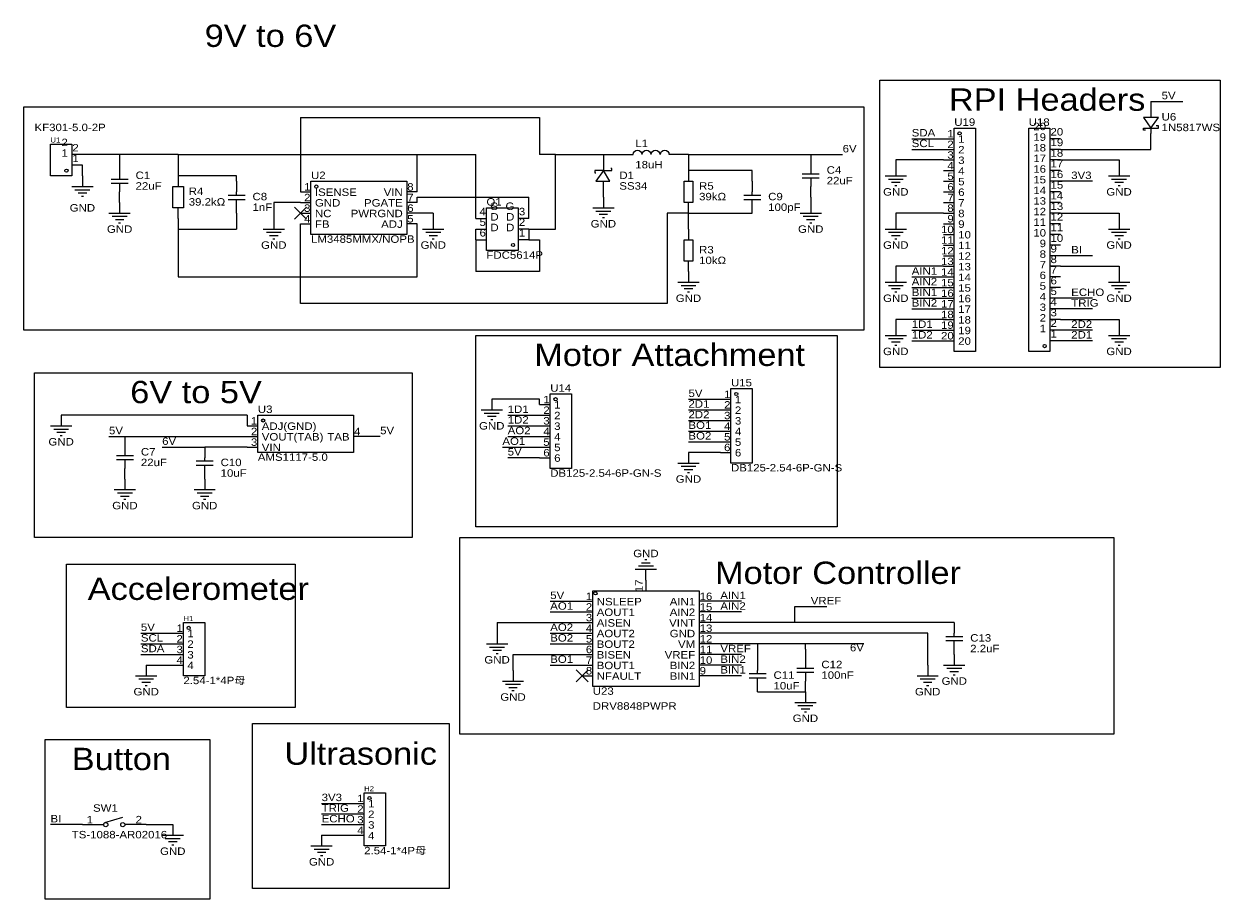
# Model space of a CAD drawing. Header units: millimetres. Extents: x 8 to 293, y 11 to 220.
import ezdxf
from ezdxf.enums import TextEntityAlignment as Align

# ---------------------------------------------------------------- set-up
doc = ezdxf.new("R2010")
doc.units = ezdxf.units.MM
doc.header["$MEASUREMENT"] = 0
doc.styles.get("Standard").update_dxf_attribs({"font": 'arial.ttf'})

msp = doc.modelspace()

# ---------------------------------------------------------------- linework, layer by layer
at = {"color": 1, "true_color": 0x000000}
for points in [[(212.09, 207.01), (293.37, 207.01), (293.37, 138.43), (212.09, 138.43)], [(7.62, 200.66), (208.28, 200.66), (208.28, 147.32), (7.62, 147.32)], [(115.57, 146.05), (201.93, 146.05), (201.93, 100.33), (115.57, 100.33)], [(10.16, 137.16), (100.33, 137.16), (100.33, 97.79), (10.16, 97.79)], [(111.76, 97.79), (267.97, 97.79), (267.97, 50.8), (111.76, 50.8)], [(17.78, 91.44), (72.39, 91.44), (72.39, 57.15), (17.78, 57.15)], [(62.23, 53.34), (109.22, 53.34), (109.22, 13.97), (62.23, 13.97)], [(12.7, 49.53), (52.07, 49.53), (52.07, 11.43), (12.7, 11.43)]]:
    msp.add_lwpolyline(points, close=True, dxfattribs=at)
at = {"color": 1, "true_color": 0x880000}
for points in [[(276.86, 201.93), (276.86, 199.39)], [(227.33, 193.04), (229.87, 193.04)], [(255.27, 193.04), (252.73, 193.04)], [(276.86, 191.77), (276.86, 194.31)], [(21.59, 189.23), (19.05, 189.23)], [(146.05, 189.23), (146.05, 185.42)], [(152.4, 189.23), (153.16, 189.23)], [(162.56, 189.23), (161.8, 189.23)], [(195.58, 189.23), (195.58, 186.69)], [(227.33, 190.5), (229.87, 190.5)], [(255.27, 190.5), (252.73, 190.5)], [(21.59, 186.69), (19.05, 186.69)], [(30.48, 187.96), (30.48, 185.42)], [(215.9, 186.69), (215.9, 184.15)], [(227.33, 187.96), (229.87, 187.96)], [(255.27, 187.96), (252.73, 187.96)], [(269.24, 186.69), (269.24, 184.15)], [(21.59, 184.15), (21.59, 181.61)], [(44.45, 184.15), (44.45, 181.61)], [(58.42, 182.88), (58.42, 180.34)], [(146.05, 179.07), (146.05, 182.88)], [(166.37, 185.42), (166.37, 182.88)], [(181.61, 182.88), (181.61, 180.34)], [(227.33, 185.42), (229.87, 185.42)], [(227.33, 182.88), (229.87, 182.88)], [(255.27, 185.42), (252.73, 185.42)], [(255.27, 182.88), (252.73, 182.88)], [(30.48, 177.8), (30.48, 180.34)], [(73.66, 180.34), (76.2, 180.34)], [(101.6, 180.34), (99.06, 180.34)], [(195.58, 179.07), (195.58, 181.61)], [(227.33, 180.34), (229.87, 180.34)], [(255.27, 180.34), (252.73, 180.34)], [(30.48, 177.8), (30.48, 175.26)], [(58.42, 175.26), (58.42, 177.8)], [(73.66, 177.8), (76.2, 177.8)], [(101.6, 177.8), (99.06, 177.8)], [(146.05, 179.07), (146.05, 176.53)], [(166.37, 175.26), (166.37, 177.8)], [(181.61, 175.26), (181.61, 177.8)], [(195.58, 177.8), (195.58, 175.26)], [(227.33, 177.8), (229.87, 177.8)], [(255.27, 177.8), (252.73, 177.8)], [(44.45, 173.99), (44.45, 176.53)], [(73.66, 175.26), (76.2, 175.26)], [(101.6, 175.26), (99.06, 175.26)], [(227.33, 175.26), (229.87, 175.26)], [(255.27, 175.26), (252.73, 175.26)], [(67.31, 173.99), (67.31, 171.45)], [(73.66, 172.72), (76.2, 172.72)], [(101.6, 172.72), (99.06, 172.72)], [(105.41, 173.99), (105.41, 171.45)], [(115.57, 173.99), (118.11, 173.99)], [(115.57, 171.45), (118.11, 171.45)], [(128.27, 173.99), (125.73, 173.99)], [(128.27, 171.45), (125.73, 171.45)], [(166.37, 171.45), (166.37, 168.91)], [(215.9, 173.99), (215.9, 171.45)], [(227.33, 172.72), (229.87, 172.72)], [(255.27, 172.72), (252.73, 172.72)], [(269.24, 173.99), (269.24, 171.45)], [(115.57, 168.91), (118.11, 168.91)], [(128.27, 168.91), (125.73, 168.91)], [(227.33, 170.18), (229.87, 170.18)], [(255.27, 170.18), (252.73, 170.18)], [(227.33, 167.64), (229.87, 167.64)], [(255.27, 167.64), (252.73, 167.64)], [(166.37, 161.29), (166.37, 163.83)], [(227.33, 165.1), (229.87, 165.1)], [(255.27, 165.1), (252.73, 165.1)], [(166.37, 161.29), (166.37, 158.75)], [(215.9, 161.29), (215.9, 158.75)], [(227.33, 162.56), (229.87, 162.56)], [(227.33, 160.02), (229.87, 160.02)], [(255.27, 162.56), (252.73, 162.56)], [(269.24, 161.29), (269.24, 158.75)], [(227.33, 157.48), (229.87, 157.48)], [(255.27, 160.02), (252.73, 160.02)], [(255.27, 157.48), (252.73, 157.48)], [(227.33, 154.94), (229.87, 154.94)], [(255.27, 154.94), (252.73, 154.94)], [(227.33, 152.4), (229.87, 152.4)], [(255.27, 152.4), (252.73, 152.4)], [(215.9, 148.59), (215.9, 146.05)], [(227.33, 149.86), (229.87, 149.86)], [(255.27, 149.86), (252.73, 149.86)], [(269.24, 148.59), (269.24, 146.05)], [(227.33, 147.32), (229.87, 147.32)], [(255.27, 147.32), (252.73, 147.32)], [(227.33, 144.78), (229.87, 144.78)], [(255.27, 144.78), (252.73, 144.78)], [(119.38, 130.81), (119.38, 128.27)], [(130.81, 129.54), (133.35, 129.54)], [(173.99, 130.81), (176.53, 130.81)], [(16.51, 127), (16.51, 124.46)], [(130.81, 127), (133.35, 127)], [(173.99, 128.27), (176.53, 128.27)], [(173.99, 125.73), (176.53, 125.73)], [(60.96, 124.46), (63.5, 124.46)], [(130.81, 124.46), (133.35, 124.46)], [(173.99, 123.19), (176.53, 123.19)], [(31.75, 121.92), (31.75, 119.38)], [(60.96, 121.92), (63.5, 121.92)], [(88.9, 121.92), (86.36, 121.92)], [(130.81, 121.92), (133.35, 121.92)], [(173.99, 120.65), (176.53, 120.65)], [(50.8, 119.38), (50.8, 116.84)], [(60.96, 119.38), (63.5, 119.38)], [(130.81, 119.38), (133.35, 119.38)], [(166.37, 118.11), (166.37, 115.57)], [(173.99, 118.11), (176.53, 118.11)], [(31.75, 111.76), (31.75, 114.3)], [(50.8, 111.76), (50.8, 114.3)], [(130.81, 116.84), (133.35, 116.84)], [(31.75, 111.76), (31.75, 109.22)], [(50.8, 111.76), (50.8, 109.22)], [(156.21, 87.63), (156.21, 90.17)], [(156.21, 87.63), (156.21, 85.09)], [(140.97, 82.55), (143.51, 82.55)], [(171.45, 82.55), (168.91, 82.55)], [(140.97, 80.01), (143.51, 80.01)], [(140.97, 77.47), (143.51, 77.47)], [(171.45, 80.01), (168.91, 80.01)], [(171.45, 77.47), (168.91, 77.47)], [(229.87, 77.47), (229.87, 74.93)], [(43.18, 74.93), (45.72, 74.93)], [(120.65, 74.93), (120.65, 72.39)], [(140.97, 74.93), (143.51, 74.93)], [(171.45, 74.93), (168.91, 74.93)], [(43.18, 72.39), (45.72, 72.39)], [(140.97, 72.39), (143.51, 72.39)], [(171.45, 72.39), (168.91, 72.39)], [(229.87, 69.85), (229.87, 72.39)], [(43.18, 69.85), (45.72, 69.85)], [(140.97, 69.85), (143.51, 69.85)], [(171.45, 69.85), (168.91, 69.85)], [(182.88, 68.58), (182.88, 66.04)], [(194.31, 71.12), (194.31, 68.58)], [(229.87, 69.85), (229.87, 67.31)], [(36.83, 67.31), (36.83, 64.77)], [(43.18, 67.31), (45.72, 67.31)], [(124.46, 66.04), (124.46, 63.5)], [(140.97, 67.31), (143.51, 67.31)], [(171.45, 67.31), (168.91, 67.31)], [(223.52, 67.31), (223.52, 64.77)], [(140.97, 64.77), (143.51, 64.77)], [(171.45, 64.77), (168.91, 64.77)], [(182.88, 60.96), (182.88, 63.5)], [(194.31, 60.96), (194.31, 63.5)], [(194.31, 60.96), (194.31, 58.42)], [(86.36, 34.29), (88.9, 34.29)], [(86.36, 31.75), (88.9, 31.75)], [(21.59, 29.21), (24.13, 29.21)], [(36.83, 29.21), (34.29, 29.21)], [(43.18, 29.21), (43.18, 26.67)], [(86.36, 29.21), (88.9, 29.21)], [(78.74, 26.67), (78.74, 24.13)], [(86.36, 26.67), (88.9, 26.67)]]:
    msp.add_lwpolyline(points, dxfattribs=at)
at = {"color": 1, "true_color": 0x008800}
for points in [[(276.86, 201.93), (284.48, 201.93)], [(73.66, 198.12), (130.81, 198.12)], [(73.66, 198.12), (73.66, 180.34)], [(130.81, 198.12), (130.81, 189.23)], [(219.71, 193.04), (227.33, 193.04)], [(276.86, 190.5), (276.86, 191.77)], [(30.48, 189.23), (21.59, 189.23)], [(44.45, 189.23), (30.48, 189.23)], [(30.48, 189.23), (30.48, 187.96)], [(44.45, 189.23), (101.6, 189.23)], [(44.45, 189.23), (44.45, 184.15)], [(101.6, 180.34), (101.6, 189.23)], [(101.6, 189.23), (115.57, 189.23)], [(115.57, 173.99), (115.57, 189.23)], [(134.62, 189.23), (130.81, 189.23)], [(134.62, 171.45), (134.62, 189.23)], [(134.62, 189.23), (146.05, 189.23)], [(146.05, 189.23), (152.4, 189.23)], [(166.37, 189.23), (162.56, 189.23)], [(166.37, 189.23), (166.37, 185.42)], [(166.37, 189.23), (195.58, 189.23)], [(195.58, 189.23), (203.2, 189.23)], [(219.71, 190.5), (227.33, 190.5)], [(255.27, 190.5), (276.86, 190.5)], [(21.59, 184.15), (21.59, 186.69)], [(215.9, 187.96), (215.9, 186.69)], [(227.33, 187.96), (215.9, 187.96)], [(255.27, 187.96), (269.24, 187.96)], [(269.24, 187.96), (269.24, 186.69)], [(58.42, 184.15), (44.45, 184.15)], [(58.42, 182.88), (58.42, 184.15)], [(181.61, 185.42), (166.37, 185.42)], [(181.61, 182.88), (181.61, 185.42)], [(262.89, 182.88), (255.27, 182.88)], [(67.31, 177.8), (67.31, 173.99)], [(73.66, 177.8), (67.31, 177.8)], [(101.6, 179.07), (128.27, 179.07)], [(101.6, 177.8), (101.6, 179.07)], [(128.27, 173.99), (128.27, 179.07)], [(195.58, 179.07), (195.58, 177.8)], [(58.42, 175.26), (58.42, 171.45)], [(105.41, 175.26), (101.6, 175.26)], [(105.41, 175.26), (105.41, 173.99)], [(166.37, 175.26), (161.29, 175.26)], [(161.29, 175.26), (161.29, 153.67)], [(166.37, 175.26), (181.61, 175.26)], [(166.37, 171.45), (166.37, 175.26)], [(215.9, 175.26), (215.9, 173.99)], [(227.33, 175.26), (215.9, 175.26)], [(255.27, 175.26), (269.24, 175.26)], [(269.24, 175.26), (269.24, 173.99)], [(44.45, 173.99), (44.45, 171.45)], [(44.45, 171.45), (44.45, 160.02)], [(44.45, 171.45), (58.42, 171.45)], [(73.66, 153.67), (73.66, 172.72)], [(101.6, 160.02), (101.6, 172.72)], [(115.57, 168.91), (115.57, 171.45)], [(128.27, 171.45), (134.62, 171.45)], [(128.27, 171.45), (128.27, 168.91)], [(115.57, 168.91), (115.57, 161.29)], [(128.27, 168.91), (130.81, 168.91)], [(130.81, 168.91), (130.81, 161.29)], [(262.89, 165.1), (255.27, 165.1)], [(44.45, 160.02), (101.6, 160.02)], [(130.81, 161.29), (115.57, 161.29)], [(215.9, 162.56), (215.9, 161.29)], [(227.33, 162.56), (215.9, 162.56)], [(219.71, 160.02), (227.33, 160.02)], [(255.27, 162.56), (269.24, 162.56)], [(269.24, 162.56), (269.24, 161.29)], [(219.71, 157.48), (227.33, 157.48)], [(219.71, 154.94), (227.33, 154.94)], [(262.89, 154.94), (255.27, 154.94)], [(161.29, 153.67), (73.66, 153.67)], [(219.71, 152.4), (227.33, 152.4)], [(262.89, 152.4), (255.27, 152.4)], [(215.9, 149.86), (215.9, 148.59)], [(227.33, 149.86), (215.9, 149.86)], [(255.27, 149.86), (269.24, 149.86)], [(269.24, 149.86), (269.24, 148.59)], [(219.71, 147.32), (227.33, 147.32)], [(262.89, 147.32), (255.27, 147.32)], [(219.71, 144.78), (227.33, 144.78)], [(262.89, 144.78), (255.27, 144.78)], [(130.81, 130.81), (119.38, 130.81)], [(130.81, 129.54), (130.81, 130.81)], [(166.37, 130.81), (173.99, 130.81)], [(60.96, 127), (16.51, 127)], [(60.96, 127), (60.96, 124.46)], [(123.19, 127), (130.81, 127)], [(166.37, 128.27), (173.99, 128.27)], [(166.37, 125.73), (173.99, 125.73)], [(123.19, 124.46), (130.81, 124.46)], [(166.37, 123.19), (173.99, 123.19)], [(27.94, 121.92), (31.75, 121.92)], [(31.75, 121.92), (60.96, 121.92)], [(92.71, 121.92), (88.9, 121.92)], [(123.19, 121.92), (130.81, 121.92)], [(166.37, 120.65), (173.99, 120.65)], [(40.64, 119.38), (50.8, 119.38)], [(60.96, 119.38), (50.8, 119.38)], [(121.92, 119.38), (130.81, 119.38)], [(173.99, 118.11), (166.37, 118.11)], [(130.81, 116.84), (123.19, 116.84)], [(133.35, 82.55), (140.97, 82.55)], [(133.35, 80.01), (140.97, 80.01)], [(179.07, 82.55), (171.45, 82.55)], [(179.07, 80.01), (171.45, 80.01)], [(191.77, 77.47), (191.77, 81.28)], [(191.77, 81.28), (199.39, 81.28)], [(120.65, 77.47), (120.65, 74.93)], [(120.65, 77.47), (140.97, 77.47)], [(191.77, 77.47), (171.45, 77.47)], [(229.87, 77.47), (191.77, 77.47)], [(35.56, 74.93), (43.18, 74.93)], [(133.35, 74.93), (140.97, 74.93)], [(223.52, 74.93), (171.45, 74.93)], [(223.52, 67.31), (223.52, 74.93)], [(35.56, 72.39), (43.18, 72.39)], [(133.35, 72.39), (140.97, 72.39)], [(182.88, 72.39), (171.45, 72.39)], [(194.31, 72.39), (182.88, 72.39)], [(182.88, 72.39), (182.88, 68.58)], [(194.31, 71.12), (194.31, 72.39)], [(208.28, 72.39), (194.31, 72.39)], [(35.56, 69.85), (43.18, 69.85)], [(124.46, 66.04), (124.46, 69.85)], [(124.46, 69.85), (140.97, 69.85)], [(179.07, 69.85), (171.45, 69.85)], [(36.83, 67.31), (43.18, 67.31)], [(133.35, 67.31), (140.97, 67.31)], [(179.07, 67.31), (171.45, 67.31)], [(179.07, 64.77), (171.45, 64.77)], [(182.88, 60.96), (194.31, 60.96)], [(78.74, 34.29), (86.36, 34.29)], [(78.74, 31.75), (86.36, 31.75)], [(21.59, 29.21), (13.97, 29.21)], [(36.83, 29.21), (43.18, 29.21)], [(78.74, 29.21), (86.36, 29.21)], [(78.74, 26.67), (86.36, 26.67)]]:
    msp.add_lwpolyline(points, dxfattribs=at)
at = {"color": 1, "true_color": 0xa00000}
for points in [[(275.08, 198.12), (276.86, 195.58), (278.64, 198.12)], [(229.87, 195.58), (234.95, 195.58), (234.95, 142.24), (229.87, 142.24)], [(252.73, 142.24), (247.65, 142.24), (247.65, 195.58), (252.73, 195.58)], [(19.05, 184.15), (13.97, 184.15), (13.97, 191.77), (19.05, 191.77)], [(76.2, 182.88), (99.06, 182.88), (99.06, 170.18), (76.2, 170.18)], [(147.57, 182.88), (146.05, 185.42), (144.27, 182.88)], [(165.35, 177.8), (165.35, 182.88), (167.39, 182.88), (167.39, 177.8)], [(43.18, 176.53), (43.18, 181.61), (45.72, 181.61), (45.72, 176.53)], [(125.73, 166.37), (118.11, 166.37), (118.11, 176.53), (125.73, 176.53)], [(165.35, 163.83), (165.35, 168.91), (167.39, 168.91), (167.39, 163.83)], [(133.35, 132.08), (138.43, 132.08), (138.43, 114.3), (133.35, 114.3)], [(176.53, 133.35), (181.61, 133.35), (181.61, 115.57), (176.53, 115.57)], [(63.5, 127), (86.36, 127), (86.36, 118.11), (63.5, 118.11)], [(143.51, 85.09), (168.91, 85.09), (168.91, 62.23), (143.51, 62.23)], [(45.72, 77.47), (50.8, 77.47), (50.8, 64.77), (45.72, 64.77)], [(88.9, 36.83), (93.98, 36.83), (93.98, 24.13), (88.9, 24.13)]]:
    msp.add_lwpolyline(points, close=True, dxfattribs=at)
for points in [[(276.86, 199.39), (276.86, 198.12)], [(275.59, 195.07), (275.08, 195.07), (275.08, 195.58), (278.64, 195.58), (278.64, 196.09), (278.13, 196.09)], [(276.86, 195.58), (276.86, 194.31)], [(153.19, 189.24), (153.24, 189.66), (153.46, 190.02), (153.8, 190.25), (154.2, 190.33), (154.61, 190.25), (154.95, 190.02), (155.16, 189.66), (155.21, 189.24)], [(155.35, 189.25), (155.4, 189.66), (155.62, 190.02), (155.96, 190.25), (156.36, 190.33), (156.76, 190.25), (157.1, 190.02), (157.32, 189.66), (157.37, 189.24)], [(157.5, 189.25), (157.55, 189.66), (157.77, 190.02), (158.11, 190.25), (158.51, 190.33), (158.91, 190.25), (159.25, 190.02), (159.47, 189.66), (159.52, 189.24)], [(159.69, 189.25), (159.74, 189.66), (159.96, 190.02), (160.3, 190.25), (160.7, 190.33), (161.1, 190.25), (161.44, 190.02), (161.66, 189.66), (161.71, 189.24)], [(146.05, 185.42), (148.08, 185.42), (148.08, 185.93), (147.83, 185.93)], [(195.58, 186.69), (195.58, 184.66)], [(28.45, 183.39), (32.51, 183.39)], [(30.48, 185.42), (30.48, 183.39)], [(146.05, 185.42), (144.02, 185.42), (144.02, 184.91), (144.27, 184.91)], [(193.55, 184.66), (197.61, 184.66)], [(197.61, 183.64), (193.55, 183.64)], [(195.58, 183.64), (195.58, 181.61)], [(213.36, 184.15), (218.44, 184.15)], [(214.12, 183.39), (217.68, 183.39)], [(266.7, 184.15), (271.78, 184.15)], [(267.46, 183.39), (271.02, 183.39)], [(19.05, 181.61), (24.13, 181.61)], [(19.81, 180.85), (23.37, 180.85)], [(20.57, 180.09), (22.61, 180.09)], [(32.51, 182.37), (28.45, 182.37)], [(30.48, 182.37), (30.48, 180.34)], [(58.42, 179.58), (58.42, 180.34)], [(181.61, 179.58), (181.61, 180.34)], [(214.88, 182.63), (216.92, 182.63)], [(215.65, 181.86), (216.15, 181.86)], [(268.22, 182.63), (270.26, 182.63)], [(268.99, 181.86), (269.49, 181.86)], [(21.34, 179.32), (21.84, 179.32)], [(56.39, 179.58), (60.45, 179.58)], [(56.39, 178.56), (60.45, 178.56)], [(58.42, 177.8), (58.42, 178.56)], [(179.58, 179.58), (183.64, 179.58)], [(179.58, 178.56), (183.64, 178.56)], [(181.61, 177.8), (181.61, 178.56)], [(27.94, 175.26), (33.02, 175.26)], [(28.7, 174.5), (32.26, 174.5)], [(143.51, 176.53), (148.59, 176.53)], [(144.27, 175.77), (147.83, 175.77)], [(145.03, 175.01), (147.07, 175.01)], [(193.04, 175.26), (198.12, 175.26)], [(193.8, 174.5), (197.36, 174.5)], [(29.46, 173.74), (31.5, 173.74)], [(30.23, 172.97), (30.73, 172.97)], [(64.77, 171.45), (69.85, 171.45)], [(102.87, 171.45), (107.95, 171.45)], [(145.8, 174.24), (146.3, 174.24)], [(194.56, 173.74), (196.6, 173.74)], [(195.33, 172.97), (195.83, 172.97)], [(213.36, 171.45), (218.44, 171.45)], [(266.7, 171.45), (271.78, 171.45)], [(65.53, 170.69), (69.09, 170.69)], [(66.29, 169.93), (68.33, 169.93)], [(67.06, 169.16), (67.56, 169.16)], [(103.63, 170.69), (107.19, 170.69)], [(104.39, 169.93), (106.43, 169.93)], [(105.16, 169.16), (105.66, 169.16)], [(214.12, 170.69), (217.68, 170.69)], [(214.88, 169.93), (216.92, 169.93)], [(215.65, 169.16), (216.15, 169.16)], [(267.46, 170.69), (271.02, 170.69)], [(268.22, 169.93), (270.26, 169.93)], [(268.99, 169.16), (269.49, 169.16)], [(163.83, 158.75), (168.91, 158.75)], [(164.59, 157.99), (168.15, 157.99)], [(165.35, 157.23), (167.39, 157.23)], [(213.36, 158.75), (218.44, 158.75)], [(214.12, 157.99), (217.68, 157.99)], [(214.88, 157.23), (216.92, 157.23)], [(266.7, 158.75), (271.78, 158.75)], [(267.46, 157.99), (271.02, 157.99)], [(268.22, 157.23), (270.26, 157.23)], [(166.12, 156.46), (166.62, 156.46)], [(215.65, 156.46), (216.15, 156.46)], [(268.99, 156.46), (269.49, 156.46)], [(213.36, 146.05), (218.44, 146.05)], [(266.7, 146.05), (271.78, 146.05)], [(214.12, 145.29), (217.68, 145.29)], [(214.88, 144.53), (216.92, 144.53)], [(215.65, 143.76), (216.15, 143.76)], [(267.46, 145.29), (271.02, 145.29)], [(268.22, 144.53), (270.26, 144.53)], [(268.99, 143.76), (269.49, 143.76)], [(116.84, 128.27), (121.92, 128.27)], [(117.6, 127.51), (121.16, 127.51)], [(118.36, 126.75), (120.4, 126.75)], [(119.13, 125.98), (119.63, 125.98)], [(13.97, 124.46), (19.05, 124.46)], [(14.73, 123.7), (18.29, 123.7)], [(15.49, 122.94), (17.53, 122.94)], [(16.26, 122.17), (16.76, 122.17)], [(29.72, 117.35), (33.78, 117.35)], [(31.75, 119.38), (31.75, 117.35)], [(33.78, 116.33), (29.72, 116.33)], [(31.75, 116.33), (31.75, 114.3)], [(48.77, 116.08), (52.83, 116.08)], [(48.77, 115.06), (52.83, 115.06)], [(50.8, 116.08), (50.8, 116.84)], [(50.8, 114.3), (50.8, 115.06)], [(163.83, 115.57), (168.91, 115.57)], [(164.59, 114.81), (168.15, 114.81)], [(165.35, 114.05), (167.39, 114.05)], [(166.12, 113.28), (166.62, 113.28)], [(29.21, 109.22), (34.29, 109.22)], [(48.26, 109.22), (53.34, 109.22)], [(29.97, 108.46), (33.53, 108.46)], [(30.73, 107.7), (32.77, 107.7)], [(31.5, 106.93), (32, 106.93)], [(49.02, 108.46), (52.58, 108.46)], [(49.78, 107.7), (51.82, 107.7)], [(50.55, 106.93), (51.05, 106.93)], [(157.23, 91.69), (155.19, 91.69)], [(156.46, 92.46), (155.96, 92.46)], [(158.75, 90.17), (153.67, 90.17)], [(157.99, 90.93), (154.43, 90.93)], [(229.87, 74.17), (229.87, 74.93)], [(118.11, 72.39), (123.19, 72.39)], [(118.87, 71.63), (122.43, 71.63)], [(227.84, 74.17), (231.9, 74.17)], [(227.84, 73.15), (231.9, 73.15)], [(229.87, 72.39), (229.87, 73.15)], [(119.63, 70.87), (121.67, 70.87)], [(120.4, 70.1), (120.9, 70.1)], [(194.31, 68.58), (194.31, 66.55)], [(182.88, 65.28), (182.88, 66.04)], [(192.28, 66.55), (196.34, 66.55)], [(227.33, 67.31), (232.41, 67.31)], [(228.09, 66.55), (231.65, 66.55)], [(228.85, 65.79), (230.89, 65.79)], [(34.29, 64.77), (39.37, 64.77)], [(35.05, 64.01), (38.61, 64.01)], [(35.81, 63.25), (37.85, 63.25)], [(121.92, 63.5), (127, 63.5)], [(180.85, 65.28), (184.91, 65.28)], [(180.85, 64.26), (184.91, 64.26)], [(182.88, 63.5), (182.88, 64.26)], [(196.34, 65.53), (192.28, 65.53)], [(194.31, 65.53), (194.31, 63.5)], [(220.98, 64.77), (226.06, 64.77)], [(221.74, 64.01), (225.3, 64.01)], [(222.5, 63.25), (224.54, 63.25)], [(229.62, 65.02), (230.12, 65.02)], [(36.58, 62.48), (37.08, 62.48)], [(122.68, 62.74), (126.24, 62.74)], [(123.44, 61.98), (125.48, 61.98)], [(124.21, 61.21), (124.71, 61.21)], [(223.27, 62.48), (223.77, 62.48)], [(191.77, 58.42), (196.85, 58.42)], [(192.53, 57.66), (196.09, 57.66)], [(193.29, 56.9), (195.33, 56.9)], [(194.06, 56.13), (194.56, 56.13)], [(24.13, 29.21), (26.67, 29.21)], [(26.92, 29.72), (31.24, 30.99)], [(34.29, 29.21), (31.75, 29.21)], [(40.64, 26.67), (45.72, 26.67)], [(41.4, 25.91), (44.96, 25.91)], [(42.16, 25.15), (44.2, 25.15)], [(42.93, 24.38), (43.43, 24.38)], [(76.2, 24.13), (81.28, 24.13)], [(76.96, 23.37), (80.52, 23.37)], [(77.72, 22.61), (79.76, 22.61)], [(78.49, 21.84), (78.99, 21.84)]]:
    msp.add_lwpolyline(points, dxfattribs=at)
at = {"color": 1, "true_color": 0x999999}
for points in [[(75.1, 176.7), (72.22, 173.82)], [(72.22, 176.7), (75.1, 173.82)], [(142.41, 66.21), (139.53, 63.33)], [(139.53, 66.21), (142.41, 63.33)]]:
    msp.add_lwpolyline(points, dxfattribs=at)
at = {"color": 1, "lineweight": 0, "true_color": 0xa00000}
for centre in [(231.14, 194.31), (17.78, 185.42), (77.47, 181.61), (124.46, 167.64), (251.46, 143.51), (177.8, 132.08), (134.62, 130.81), (64.77, 125.73), (144.15, 84.45), (46.99, 76.2), (90.17, 35.56)]:
    msp.add_circle(centre, 0.381, dxfattribs=at)
at = {"true_color": 0x000000}
for centre in [(27.18, 29.21), (31.24, 29.21)]:
    msp.add_ellipse(centre, major_axis=(0, 0.508), ratio=1, dxfattribs=at)

# ---------------------------------------------------------------- texts
at = {"color": 1, "true_color": 0x000000, "width": 1.1}
for s, height, p in [('9V to 6V', 5.334, (50.8, 213.36)), ('RPI Headers', 5.334, (228.6, 198.12)), ('20', 1.778, (252.86, 193.27)), ('2', 1.78, (19.18, 189.46)), ('1', 1.78, (230.81, 191.54)), ('19', 1.778, (252.86, 190.73)), ('1', 1.78, (19.18, 186.92)), ('3', 1.78, (230.81, 186.46)), ('2', 1.78, (230.81, 189)), ('18', 1.778, (252.86, 188.19)), ('4', 1.78, (230.81, 183.92)), ('17', 1.778, (252.86, 185.65)), ('5', 1.78, (230.81, 181.38)), ('16', 1.778, (252.86, 183.11)), ('15', 1.778, (252.86, 180.57)), ('ISENSE', 1.778, (77.14, 178.84)), ('8', 1.78, (99.19, 180.11)), ('6', 1.78, (230.81, 178.84)), ('14', 1.778, (252.86, 178.03)), ('GND', 1.778, (77.14, 176.3)), ('7', 1.78, (99.19, 177.57)), ('6', 1.78, (99.19, 175.03)), ('S', 1.78, (119.05, 175.49)), ('7', 1.78, (230.81, 176.3)), ('13', 1.778, (252.86, 175.49)), ('NC', 1.778, (77.14, 173.76)), ('5', 1.78, (99.19, 172.49)), ('D', 1.78, (119.05, 172.95)), ('3', 1.78, (125.86, 174.22)), ('8', 1.78, (230.81, 173.76)), ('12', 1.778, (252.86, 172.95)), ('FB', 1.778, (77.14, 171.22)), ('D', 1.78, (119.05, 170.41)), ('2', 1.78, (125.86, 171.68)), ('1', 1.78, (125.86, 169.14)), ('9', 1.78, (230.81, 171.22)), ('11', 1.778, (252.86, 170.41)), ('10', 1.778, (230.81, 168.68)), ('10', 1.778, (252.86, 167.87)), ('11', 1.778, (230.81, 166.14)), ('12', 1.778, (230.81, 163.6)), ('9', 1.78, (252.86, 165.33)), ('13', 1.778, (230.81, 161.06)), ('8', 1.78, (252.86, 162.79)), ('14', 1.778, (230.81, 158.52)), ('7', 1.78, (252.86, 160.25)), ('6', 1.78, (252.86, 157.71)), ('15', 1.778, (230.81, 155.98)), ('5', 1.78, (252.86, 155.17)), ('16', 1.778, (230.81, 153.44)), ('4', 1.78, (252.86, 152.63)), ('17', 1.778, (230.81, 150.9)), ('3', 1.78, (252.86, 150.09)), ('18', 1.778, (230.81, 148.36)), ('2', 1.78, (252.86, 147.55)), ('19', 1.778, (230.81, 145.82)), ('1', 1.78, (252.86, 145.01)), ('Motor Attachment', 5.334, (129.54, 137.16)), ('20', 1.778, (230.81, 143.28)), ('6V to 5V', 5.334, (33.02, 128.27)), ('1', 1.78, (177.47, 129.31)), ('1', 1.78, (134.29, 128.04)), ('2', 1.78, (177.47, 126.77)), ('2', 1.78, (134.29, 125.5)), ('3', 1.78, (177.47, 124.23)), ('VOUT(TAB)', 1.778, (64.44, 120.42)), ('ADJ(GND)', 1.778, (64.44, 122.96)), ('4', 1.78, (86.49, 121.69)), ('3', 1.78, (134.29, 122.96)), ('4', 1.78, (177.47, 121.69)), ('VIN', 1.778, (64.44, 117.88)), ('4', 1.78, (134.29, 120.42)), ('5', 1.78, (134.29, 117.88)), ('5', 1.78, (177.47, 119.15)), ('6', 1.78, (134.29, 115.34)), ('6', 1.78, (177.47, 116.61)), ('Motor Controller', 5.334, (172.72, 85.09)), ('Accelerometer', 5.334, (22.86, 81.28)), ('NSLEEP', 1.778, (144.45, 81.05)), ('16', 1.778, (169.04, 82.32)), ('AOUT1', 1.778, (144.45, 78.51)), ('15', 1.778, (169.04, 79.78)), ('AISEN', 1.778, (144.45, 75.97)), ('14', 1.778, (169.04, 77.24)), ('1', 1.78, (46.66, 73.43)), ('AOUT2', 1.778, (144.45, 73.43)), ('13', 1.778, (169.04, 74.7)), ('12', 1.778, (169.04, 72.16)), ('2', 1.78, (46.66, 70.89)), ('BOUT2', 1.778, (144.45, 70.89)), ('11', 1.778, (169.04, 69.62)), ('3', 1.78, (46.66, 68.35)), ('BISEN', 1.778, (144.45, 68.35)), ('10', 1.778, (169.04, 67.08)), ('4', 1.78, (46.66, 65.81)), ('BOUT1', 1.778, (144.45, 65.81)), ('9', 1.78, (169.04, 64.54)), ('NFAULT', 1.778, (144.45, 63.27)), ('Ultrasonic', 5.334, (69.85, 41.91)), ('Button', 5.334, (19.05, 40.64)), ('1', 1.78, (89.84, 32.79)), ('2', 1.78, (89.84, 30.25)), ('2', 1.78, (34.29, 28.98)), ('3', 1.78, (89.84, 27.71)), ('4', 1.78, (89.84, 25.17))]:
    msp.add_text(s, height=height, dxfattribs=at).set_placement(p, align=Align.BOTTOM_LEFT)
at = {"color": 1, "true_color": 0x0000ff, "width": 1.1}
for s, p in [('5V', (279.4, 201.93)), ('KF301-5.0-2P', (10.16, 194.31)), ('SDA', (219.71, 193.04)), ('1N5817WS', (279.4, 194.31)), ('6V', (203.2, 189.23)), ('SCL', (219.71, 190.5)), ('18uH', (153.67, 185.42)), ('22uF', (199.39, 181.61)), ('3V3', (257.81, 182.88)), ('22uF', (34.29, 180.34)), ('SS34', (149.86, 180.34)), ('39kΩ', (168.91, 177.8)), ('39.2kΩ', (46.99, 176.53)), ('1nF', (62.23, 175.26)), ('100pF', (185.42, 175.26)), ('LM3485MMX/NOPB', (76.2, 167.64)), ('FDC5614P', (118.11, 163.83)), ('BI', (257.81, 165.1)), ('10kΩ', (168.91, 162.56)), ('AIN1', (219.71, 160.02)), ('AIN2', (219.71, 157.48)), ('BIN1', (219.71, 154.94)), ('ECHO', (257.81, 154.94)), ('BIN2', (219.71, 152.4)), ('TRIG', (257.81, 152.4)), ('1D1', (219.71, 147.32)), ('2D2', (257.81, 147.32)), ('1D2', (219.71, 144.78)), ('2D1', (257.81, 144.78)), ('5V', (166.37, 130.81)), ('1D1', (123.19, 127)), ('2D1', (166.37, 128.27)), ('1D2', (123.19, 124.46)), ('2D2', (166.37, 125.73)), ('5V', (27.94, 121.92)), ('5V', (92.71, 121.92)), ('AO2', (123.19, 121.92)), ('BO1', (166.37, 123.19)), ('BO2', (166.37, 120.65)), ('6V', (40.64, 119.38)), ('AO1', (121.92, 119.38)), ('AMS1117-5.0', (63.5, 115.57)), ('5V', (123.19, 116.84)), ('22uF', (35.56, 114.3)), ('DB125-2.54-6P-GN-S', (176.53, 113.03)), ('10uF', (54.61, 111.76)), ('DB125-2.54-6P-GN-S', (133.35, 111.76)), ('5V', (133.35, 82.55)), ('AIN1', (173.99, 82.55)), ('VREF', (195.58, 81.28)), ('AO1', (133.35, 80.01)), ('AIN2', (173.99, 80.01)), ('5V', (35.56, 74.93)), ('AO2', (133.35, 74.93)), ('SCL', (35.56, 72.39)), ('BO2', (133.35, 72.39)), ('SDA', (35.56, 69.85)), ('VREF', (173.99, 69.85)), ('2.2uF', (233.68, 69.85)), ('BO1', (133.35, 67.31)), ('BIN2', (173.99, 67.31)), ('BIN1', (173.99, 64.77)), ('100nF', (198.12, 63.5)), ('2.54-1*4P母', (45.72, 62.23)), ('10uF', (186.69, 60.96)), ('DRV8848PWPR', (143.51, 56.13)), ('3V3', (78.74, 34.29)), ('BI', (13.97, 29.21)), ('TRIG', (78.74, 31.75)), ('ECHO', (78.74, 29.21)), ('TS-1088-AR02016', (19.05, 25.4)), ('2.54-1*4P母', (88.9, 21.59))]:
    msp.add_text(s, height=1.778, dxfattribs=at).set_placement(p, align=Align.BOTTOM_LEFT)
at = {"color": 1, "true_color": 0x000080, "width": 1.1}
for s, height, p in [('U19', 1.778, (229.87, 195.58)), ('U18', 1.778, (247.65, 195.58)), ('U6', 1.778, (279.4, 196.85)), ('U1', 1.2, (13.97, 191.77)), ('L1', 1.778, (153.67, 190.5)), ('C4', 1.778, (199.39, 184.15)), ('C1', 1.778, (34.29, 182.88)), ('U2', 1.778, (76.2, 182.88)), ('D1', 1.778, (149.86, 182.88)), ('R4', 1.778, (46.99, 179.07)), ('C8', 1.778, (62.23, 177.8)), ('R5', 1.778, (168.91, 180.34)), ('C9', 1.778, (185.42, 177.8)), ('Q1', 1.778, (118.11, 176.53)), ('R3', 1.778, (168.91, 165.1)), ('U14', 1.778, (133.35, 132.08)), ('U15', 1.778, (176.53, 133.35)), ('U3', 1.778, (63.5, 127)), ('C7', 1.778, (35.56, 116.84)), ('C10', 1.778, (54.61, 114.3)), ('H1', 1.2, (45.72, 77.47)), ('C13', 1.778, (233.68, 72.39)), ('C11', 1.778, (186.69, 63.5)), ('C12', 1.778, (198.12, 66.04)), ('U23', 1.778, (143.51, 59.69)), ('H2', 1.2, (88.9, 36.83)), ('SW1', 1.778, (24.13, 31.75))]:
    msp.add_text(s, height=height, dxfattribs=at).set_placement(p, align=Align.BOTTOM_LEFT)
at = {"color": 1, "true_color": 0x000000, "width": 1.1}
for s, height, p in [('1', 1.78, (229.74, 192.81)), ('20', 1.778, (251.79, 194.54)), ('19', 1.778, (251.79, 192)), ('2', 1.78, (18.11, 190.73)), ('2', 1.78, (229.74, 190.27)), ('18', 1.778, (251.79, 189.46)), ('1', 1.78, (18.11, 188.19)), ('3', 1.78, (229.74, 187.73)), ('17', 1.778, (251.79, 186.92)), ('4', 1.78, (229.74, 185.19)), ('16', 1.778, (251.79, 184.38)), ('5', 1.78, (229.74, 182.65)), ('15', 1.778, (251.79, 181.84)), ('1', 1.78, (76.07, 180.11)), ('VIN', 1.778, (98.12, 178.84)), ('6', 1.78, (229.74, 180.11)), ('14', 1.778, (251.79, 179.3)), ('3', 1.78, (76.07, 175.03)), ('2', 1.78, (76.07, 177.57)), ('PGATE', 1.778, (98.12, 176.3)), ('G', 1.78, (124.79, 175.49)), ('8', 1.78, (229.74, 175.03)), ('7', 1.78, (229.74, 177.57)), ('13', 1.778, (251.79, 176.76)), ('4', 1.78, (76.07, 172.49)), ('PWRGND', 1.778, (98.12, 173.76)), ('4', 1.78, (117.98, 174.22)), ('D', 1.78, (124.79, 172.95)), ('9', 1.78, (229.74, 172.49)), ('12', 1.778, (251.79, 174.22)), ('ADJ', 1.778, (98.12, 171.22)), ('5', 1.78, (117.98, 171.68)), ('6', 1.78, (117.98, 169.14)), ('D', 1.78, (124.79, 170.41)), ('10', 1.778, (229.74, 169.95)), ('11', 1.778, (251.79, 171.68)), ('10', 1.778, (251.79, 169.14)), ('11', 1.778, (229.74, 167.41)), ('9', 1.78, (251.79, 166.6)), ('12', 1.778, (229.74, 164.87)), ('8', 1.78, (251.79, 164.06)), ('13', 1.778, (229.74, 162.33)), ('7', 1.78, (251.79, 161.52)), ('14', 1.778, (229.74, 159.79)), ('6', 1.78, (251.79, 158.98)), ('15', 1.778, (229.74, 157.25)), ('5', 1.78, (251.79, 156.44)), ('16', 1.778, (229.74, 154.71)), ('17', 1.778, (229.74, 152.17)), ('4', 1.78, (251.79, 153.9)), ('18', 1.778, (229.74, 149.63)), ('3', 1.78, (251.79, 151.36)), ('19', 1.778, (229.74, 147.09)), ('2', 1.78, (251.79, 148.82)), ('1', 1.78, (251.79, 146.28)), ('20', 1.778, (229.74, 144.55)), ('1', 1.78, (133.22, 129.31)), ('1', 1.78, (176.4, 130.58)), ('2', 1.78, (133.22, 126.77)), ('2', 1.78, (176.4, 128.04)), ('1', 1.78, (63.37, 124.23)), ('3', 1.78, (133.22, 124.23)), ('3', 1.78, (176.4, 125.5)), ('2', 1.78, (63.37, 121.69)), ('4', 1.78, (133.22, 121.69)), ('4', 1.78, (176.4, 122.96)), ('3', 1.78, (63.37, 119.15)), ('TAB', 1.778, (85.42, 120.42)), ('5', 1.78, (133.22, 119.15)), ('5', 1.78, (176.4, 120.42)), ('6', 1.78, (176.4, 117.88)), ('6', 1.78, (133.22, 116.61)), ('1', 1.78, (143.38, 82.32)), ('AIN1', 1.778, (167.97, 81.05)), ('2', 1.78, (143.38, 79.78)), ('AIN2', 1.778, (167.97, 78.51)), ('3', 1.78, (143.38, 77.24)), ('VINT', 1.778, (167.97, 75.97)), ('2', 1.78, (45.59, 72.16)), ('1', 1.78, (45.59, 74.7)), ('4', 1.78, (143.38, 74.7)), ('5', 1.78, (143.38, 72.16)), ('GND', 1.778, (167.97, 73.43)), ('3', 1.78, (45.59, 69.62)), ('6', 1.78, (143.38, 69.62)), ('VM', 1.778, (167.97, 70.89)), ('4', 1.78, (45.59, 67.08)), ('7', 1.78, (143.38, 67.08)), ('VREF', 1.778, (167.97, 68.35)), ('8', 1.78, (143.38, 64.54)), ('BIN2', 1.778, (167.97, 65.81)), ('BIN1', 1.778, (167.97, 63.27)), ('1', 1.78, (88.77, 34.06)), ('2', 1.78, (88.77, 31.52)), ('1', 1.78, (24.13, 28.98)), ('4', 1.78, (88.77, 26.44)), ('3', 1.78, (88.77, 28.98))]:
    msp.add_text(s, height=height, dxfattribs=at).set_placement(p, align=Align.BOTTOM_RIGHT)
at = {"color": 1, "true_color": 0x000080, "width": 1.1}
for p in [(215.9, 180.34), (269.24, 180.34), (21.59, 176.53), (30.48, 171.45), (146.05, 172.72), (195.58, 171.45), (67.31, 167.64), (105.41, 167.64), (215.9, 167.64), (269.24, 167.64), (166.37, 154.94), (215.9, 154.94), (269.24, 154.94), (215.9, 142.24), (269.24, 142.24), (119.38, 124.46), (16.51, 120.65), (166.37, 111.76), (31.75, 105.41), (50.8, 105.41), (156.21, 93.98), (120.65, 68.58), (229.87, 63.5), (36.83, 60.96), (124.46, 59.69), (223.52, 60.96), (194.31, 54.61), (43.18, 22.86), (78.74, 20.32)]:
    msp.add_text('GND', height=1.778, dxfattribs=at).set_placement(p, align=Align.MIDDLE_CENTER)
at = {"color": 1, "true_color": 0x000000, "width": 1.1}
msp.add_text('17', height=1.778, rotation=90, dxfattribs=at).set_placement((155.96, 84.73), align=Align.BOTTOM_LEFT)
at = {"color": 1, "true_color": 0x0000ff, "width": 1.1}
msp.add_text('6V', height=1.778, dxfattribs=at).set_placement((208.28, 72.39), align=Align.TOP_RIGHT)

doc.saveas('drawing.dxf')
